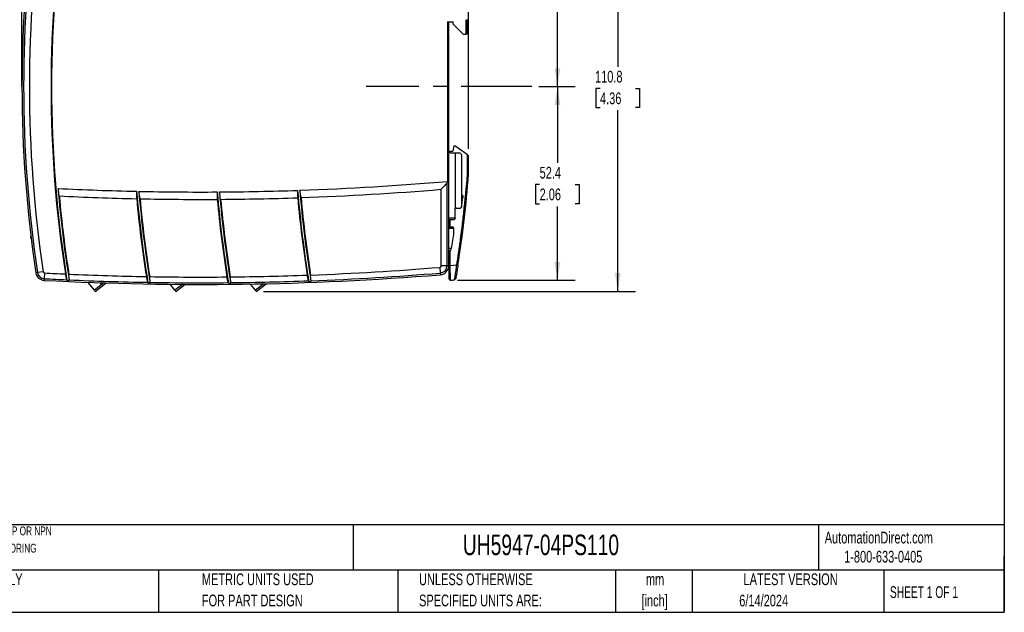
# Model space of a CAD drawing. Header units: millimetres. Extents: x 6 to 273, y 6 to 210.
# Tile 2 of 10: x 96 to 273, y 6 to 113. Entities that reach past the tile are written whole.
import ezdxf

# ---------------------------------------------------------------- set-up
doc = ezdxf.new("R2010")
doc.units = ezdxf.units.MM
doc.linetypes.add('CENTERX2', pattern=[20.32, 12.7, -2.54, 2.54, -2.54])
doc.layers.add('CENTER', color=40, linetype='CENTERX2')
doc.layers.add('DIMENSIONS', color=140, linetype='Continuous', lineweight=25)
doc.layers.add('TEXT', color=140, linetype='Continuous', lineweight=25)
doc.styles.add('SLDTEXTSTYLE0', font='TXT', dxfattribs={"width": 0.7})
doc.styles.add('SLDTEXTSTYLE1', font='TXT', dxfattribs={"width": 0.65})
doc.dimstyles.new('SLDDIMSTYLE0', dxfattribs={"dimtxt": 2.158008, "dimasz": 3.302, "dimexe": 0, "dimexo": 0.0625, "dimgap": 0.539502, "dimtad": 0, "dimtih": 1, "dimtoh": 1, "dimlfac": 1.5, "dimrnd": 1e-09, "dimzin": 12, "dimdsep": 46, "dimtxsty": 'SLDTEXTSTYLE0', "dimsah": 1, "dimcen": 0.09, "dimadec": 0, "dimazin": 3, "dimtfac": 1, "dimtofl": 0, "dimtmove": 0, "dimatfit": 3, "dimfxl": 0, "dimfrac": 2, "dimtolj": 1, "dimtzin": 12, "dimarcsym": 0})

# ---------------------------------------------------------------- blocks, each defined once
blk = doc.blocks.new('_D_3')
at = {"layer": 'DIMENSIONS'}
for p, q in [((189.18, 101.13), (195.71, 101.13)), ((192.54, 101.13), (192.54, 87.36)), ((189.33, 83.45), (188.61, 83.45)), ((188.61, 83.45), (188.61, 80.02)), ((195.74, 83.45), (196.47, 83.45)), ((196.47, 83.45), (196.47, 80.02)), ((188.61, 80.02), (189.33, 80.02)), ((196.47, 80.02), (195.74, 80.02)), ((192.54, 66.22), (192.54, 79.54)), ((174.52, 66.22), (195.71, 66.22))]:
    blk.add_line(p, q, dxfattribs=at)
for points in [[(192.54, 101.13), (192.03, 97.83), (193.05, 97.83)], [(192.54, 66.22), (193.05, 69.52), (192.03, 69.52)]]:
    blk.add_solid(points, dxfattribs=at)
at = {"layer": 'DIMENSIONS', "char_height": 2.117, "attachment_point": 1, "style": 'SLDTEXTSTYLE0'}
for s, insert in [('52.4', (189.33, 86.66)), ('2.06', (189.33, 82.75))]:
    blk.add_mtext(s, dxfattribs=dict(at, insert=insert))
blk = doc.blocks.new('_D_4')
at = {"layer": 'DIMENSIONS'}
for p, q in [((173.98, 134.94), (195.71, 134.94)), ((192.54, 134.94), (192.54, 122.54)), ((189.33, 118.62), (188.61, 118.62)), ((188.61, 118.62), (188.61, 115.19)), ((195.74, 118.62), (196.47, 118.62)), ((196.47, 118.62), (196.47, 115.19)), ((188.61, 115.19), (189.33, 115.19)), ((192.54, 101.13), (192.54, 114.71)), ((196.47, 115.19), (195.74, 115.19)), ((189.18, 101.13), (195.71, 101.13))]:
    blk.add_line(p, q, dxfattribs=at)
for points in [[(192.54, 134.94), (192.03, 131.64), (193.05, 131.64)], [(192.54, 101.13), (193.05, 104.43), (192.03, 104.43)]]:
    blk.add_solid(points, dxfattribs=at)
at = {"layer": 'DIMENSIONS', "char_height": 2.117, "attachment_point": 1, "style": 'SLDTEXTSTYLE0'}
for s, insert in [('50.7', (189.33, 121.84)), ('2.00', (189.33, 117.92))]:
    blk.add_mtext(s, dxfattribs=dict(at, insert=insert))
blk = doc.blocks.new('_D_5')
at = {"layer": 'DIMENSIONS'}
for p, q in [((96.07, 102.4), (96.07, 160.2)), ((176.54, 89.92), (176.54, 160.2)), ((96.07, 157.02), (127.42, 157.02)), ((130.35, 157.02), (129.62, 157.02)), ((129.62, 157.02), (129.62, 153.59)), ((136.76, 157.02), (137.48, 157.02)), ((137.48, 157.02), (137.48, 153.59)), ((176.54, 157.02), (139.68, 157.02)), ((129.62, 153.59), (130.35, 153.59)), ((137.48, 153.59), (136.76, 153.59))]:
    blk.add_line(p, q, dxfattribs=at)
for points in [[(96.07, 157.02), (99.37, 156.51), (99.37, 157.53)], [(176.54, 157.02), (173.24, 157.53), (173.24, 156.51)]]:
    blk.add_solid(points, dxfattribs=at)
at = {"layer": 'DIMENSIONS', "char_height": 2.117, "attachment_point": 1, "style": 'SLDTEXTSTYLE0'}
for s, insert in [('120.7', (129.45, 160.23)), ('4.75', (130.35, 156.32))]:
    blk.add_mtext(s, dxfattribs=dict(at, insert=insert))
blk = doc.blocks.new('_D_6')
at = {"layer": 'DIMENSIONS'}
for p, q in [((139.56, 138.06), (206.59, 138.06)), ((203.41, 138.06), (203.41, 104.68)), ((200.21, 100.77), (199.48, 100.77)), ((199.48, 100.77), (199.48, 97.34)), ((206.62, 100.77), (207.34, 100.77)), ((207.34, 100.77), (207.34, 97.34)), ((199.48, 97.34), (200.21, 97.34)), ((203.41, 64.2), (203.41, 96.85)), ((207.34, 97.34), (206.62, 97.34)), ((139.56, 64.2), (206.59, 64.2))]:
    blk.add_line(p, q, dxfattribs=at)
for points in [[(203.41, 138.06), (202.91, 134.76), (203.92, 134.76)], [(203.41, 64.2), (203.92, 67.5), (202.91, 67.5)]]:
    blk.add_solid(points, dxfattribs=at)
at = {"layer": 'DIMENSIONS', "char_height": 2.117, "attachment_point": 1, "style": 'SLDTEXTSTYLE0'}
for s, insert in [('110.8', (199.31, 103.98)), ('4.36', (200.21, 100.07))]:
    blk.add_mtext(s, dxfattribs=dict(at, insert=insert))

msp = doc.modelspace()

# ---------------------------------------------------------------- linework, layer by layer
for p, q in [((172.7468, 112.7961), (172.7468, 84.0466)), ((172.7468, 112.7961), (173.7384, 112.7961)), ((172.9384, 112.7961), (172.9384, 111.5409)), ((173.7384, 112.3961), (173.7384, 112.7961)), ((173.7384, 112.3961), (175.5384, 110.5961)), ((176.0802, 110.5961), (176.0802, 113.1907)), ((176.2717, 113.1961), (176.2717, 110.5961)), ((172.9384, 110.7179), (172.9384, 68.8086)), ((175.5384, 110.5961), (176.0802, 110.5961)), ((176.2717, 110.5961), (176.0802, 110.5961)), ((173.0532, 89.2776), (173.2384, 89.4627)), ((173.2384, 89.4627), (173.6717, 89.4627)), ((173.2384, 89.1977), (173.2384, 89.4627)), ((173.2717, 89.1961), (174.1384, 89.1961)), ((173.8717, 90.4627), (173.6717, 89.4627)), ((173.8717, 90.4627), (174.0466, 90.4627)), ((176.3384, 88.7977), (174.0466, 90.4627)), ((174.1384, 89.1961), (174.1384, 79.3961)), ((174.1384, 89.1961), (174.9384, 89.1961)), ((175.2717, 88.8627), (174.9384, 89.1961)), ((175.2717, 88.8627), (175.2717, 79.3961)), ((176.3384, 85.327), (176.3384, 88.7977)), ((176.3384, 88.7977), (176.5384, 88.6524)), ((176.5384, 85.319), (176.5384, 88.6524)), ((176.3384, 85.327), (176.5384, 85.319)), ((172.6382, 83.7359), (172.6382, 68.8086)), ((171.605, 68.8086), (171.605, 82.611)), ((175.4717, 81.4961), (175.2717, 81.4961)), ((175.2717, 79.3961), (175.4717, 81.1627)), ((175.4717, 81.4961), (175.4717, 81.1627)), ((174.1384, 79.3961), (174.3384, 79.1961)), ((174.1384, 77.3961), (174.1384, 79.1961)), ((174.3384, 79.1961), (174.1384, 79.1961)), ((174.3384, 79.1961), (175.0717, 79.1961)), ((175.2717, 79.3961), (175.0717, 79.1961)), ((174.1384, 77.3961), (172.9384, 77.3961)), ((172.9384, 77.1961), (173.9384, 77.1961)), ((173.0384, 75.7961), (173.0384, 77.1961)), ((173.2384, 75.7961), (173.2384, 77.1961)), ((174.1384, 77.3961), (173.9384, 77.1961)), ((173.805, 75.7961), (172.9384, 75.7961)), ((172.9384, 75.5961), (173.805, 75.5961)), ((173.805, 75.5961), (173.805, 75.7961)), ((173.805, 75.5961), (173.805, 74.4627)), ((97.6956, 73.8461), (97.6956, 74.0454)), ((97.6956, 73.7794), (97.6956, 73.8461)), ((97.7197, 73.8461), (97.6956, 73.8461)), ((97.6956, 73.7794), (97.7278, 73.7794)), ((173.805, 74.4627), (173.4038, 71.9294)), ((173.4038, 71.9294), (172.9384, 71.9294)), ((172.9384, 71.5961), (173.351, 71.5961)), ((173.0384, 68.8941), (173.0384, 71.5961)), ((173.2384, 68.8941), (173.2384, 71.5961)), ((173.351, 71.5961), (173.4038, 71.9294)), ((98.8683, 67.6036), (98.5714, 67.5591)), ((99.89, 67.7566), (98.8683, 67.6036)), ((100.1397, 67.5298), (100.0852, 66.4981)), ((171.36, 68.5429), (171.4438, 67.5131)), ((171.4438, 67.5131), (171.4682, 67.2139)), ((172.6382, 68.8086), (171.605, 68.8086)), ((172.9384, 68.8086), (172.6382, 68.8086)), ((173.0384, 68.8941), (173.2384, 68.8941)), ((173.2384, 68.8941), (174.4142, 68.9838)), ((174.4142, 68.9838), (174.6118, 68.9528)), ((100.0852, 66.4981), (100.0694, 66.1983)), ((109.1099, 64.4112), (107.9945, 65.8388)), ((110.81, 65.7395), (109.1099, 64.4112)), ((109.274, 64.201), (111.226, 65.7261)), ((110.1705, 65.7607), (110.3001, 65.5949)), ((110.3001, 65.5949), (110.4983, 65.7498)), ((173.0384, 66.4205), (173.2533, 66.2211)), ((174.0224, 66.2792), (174.2044, 66.4454)), ((109.1099, 64.4112), (109.274, 64.201)), ((123.6192, 64.4112), (122.7814, 65.4834)), ((124.9689, 65.4657), (123.6192, 64.4112)), ((123.6192, 64.4112), (123.7834, 64.201)), ((123.7834, 64.201), (125.3989, 65.4633)), ((138.1285, 64.4112), (137.2523, 65.5327)), ((139.6223, 65.5782), (138.1285, 64.4112)), ((138.1285, 64.4112), (138.2927, 64.201)), ((138.2927, 64.201), (140.0679, 65.588))]:
    msp.add_line(p, q)
for centre, radius, start, end in [((322.7384, 101.1294), 221.4333, 171.223924, 188.776076), ((322.7384, 101.1294), 221.3333, 170.917048, 189.082952), ((322.7384, 101.1294), 226.6667, 171.482918, 188.517082), ((322.7384, 101.1294), 226.3665, 171.482918, 188.517082), ((322.7384, 101.1294), 225.3333, 171.482918, 188.517082), ((171.6717, 111.1294), 1.3333, 341.805128, 18.194872), ((173.2717, 89.5294), 0.3333, 180, 270), ((-39.4502, 102.4472), 216.6667, 351.107006, 355.465851), ((128.2001, 598.7892), 516.6667, 271.98823, 274.946149), ((128.2001, 598.7892), 516.6667, 267.156589, 268.726916), ((322.7384, 101.1294), 220.9333, 184.769685, 189.104328), ((337.2477, 101.1294), 221.3333, 184.893164, 189.202996), ((128.2001, 598.7892), 516.6667, 268.77153, 270.337165), ((337.2477, 101.1294), 220.9333, 184.904331, 189.221652), ((351.757, 101.1294), 221.3333, 184.923976, 189.218547), ((128.2001, 598.7892), 516.6667, 270.381665, 271.943816), ((351.757, 101.1294), 220.9333, 184.932258, 189.234329), ((366.2664, 101.1294), 221.3333, 184.849057, 189.130995), ((366.2664, 101.1294), 220.9333, 184.854281, 189.143749), ((128.2001, 598.7892), 518, 272.007138, 274.806633), ((322.7384, 101.1294), 220.8333, 185.122293, 188.807357), ((128.2001, 598.7892), 518, 267.187926, 268.732169), ((337.2477, 101.1294), 221.4333, 185.237489, 188.89825), ((337.2477, 101.1294), 220.8333, 185.255148, 188.925455), ((128.2001, 598.7892), 518, 268.798961, 270.338344), ((351.757, 101.1294), 221.4333, 185.268093, 188.915842), ((128.2001, 598.7892), 518, 270.404953, 271.940667), ((351.757, 101.1294), 220.8333, 185.281429, 188.938737), ((366.2664, 101.1294), 221.4333, 185.193241, 188.830204), ((366.2664, 101.1294), 220.8333, 185.201998, 188.848556), ((100.1538, 67.7961), 1.6, 188.517082, 266.976521), ((100.1538, 67.7961), 1.2998, 188.517082, 266.976521), ((100.1538, 67.7961), 0.2667, 188.517082, 266.976521), ((128.2001, 598.7892), 532, 266.976521, 267.381725), ((128.2001, 598.7892), 532, 272.13952, 274.653379), ((128.2001, 598.7892), 533.0332, 272.144458, 274.653379), ((171.3384, 68.8086), 0.2667, 274.653379, 0), ((171.3384, 68.8086), 1.2998, 274.653379, 0), ((171.3384, 68.8086), 1.6, 274.653379, 0), ((128.2001, 598.7892), 533.3333, 266.976521, 274.653379), ((128.2001, 598.7892), 533.0332, 266.976521, 267.412885), ((128.2001, 598.7892), 532, 267.447639, 268.953028), ((128.2001, 598.7892), 533.0332, 267.461723, 268.981234), ((128.2001, 598.7892), 532, 269.01863, 270.516866), ((128.2001, 598.7892), 533.0332, 269.029835, 270.541955), ((128.2001, 598.7892), 532, 270.582182, 272.074452), ((128.2001, 598.7892), 533.0332, 270.590339, 272.096264), ((133.4344, 598.8682), 534.1333, 274.275284, 274.358023)]:
    msp.add_arc(centre, radius, start, end)
for points, knots in [([(172.9384, 110.7179), (172.9384, 110.7325), (172.9282, 110.7491), (172.8934, 110.7923), (172.8683, 110.8192), (172.8227, 110.8909), (172.8042, 110.9363), (172.7842, 111.0312), (172.7806, 111.0796), (172.7805, 111.1776), (172.784, 111.226), (172.8036, 111.3203), (172.8217, 111.3661), (172.8678, 111.439), (172.893, 111.466), (172.9281, 111.5096), (172.9384, 111.5263), (172.9384, 111.5409)], [0, 0, 0, 0, 0.125, 0.125, 0.25, 0.25, 0.375, 0.375, 0.5, 0.5, 0.625, 0.625, 0.75, 0.75, 0.875, 0.875, 1, 1, 1, 1]), ([(174.4142, 68.9838), (174.4445, 69.1771), (174.5192, 69.659), (174.6375, 70.4392), (174.7267, 71.0443), (174.776, 71.3836), (174.7848, 71.4442), (174.7953, 71.5169), (174.8162, 71.6623), (174.8631, 71.9897), (174.9591, 72.6691), (175.1188, 73.8346), (175.3717, 75.7785), (175.8351, 79.6693), (176.1525, 82.9845), (176.3384, 85.327)], [4.59836582, 4.59836582, 4.59836582, 4.59836582, 4.68658248, 4.81890747, 4.95123246, 4.96225954, 4.97328662, 4.97880016, 4.99534079, 5.03944912, 5.12766577, 5.30409909, 5.56874907, 6.00983236, 7.06724489, 7.06724489, 7.06724489, 7.06724489]), ([(172.7468, 84.0466), (172.7356, 83.9924), (172.723, 83.9387), (172.6991, 83.8594), (172.6902, 83.833), (172.6689, 83.7821), (172.6571, 83.7565), (172.6382, 83.7359)], [0, 0, 0, 0, 0.5, 0.5, 0.75, 0.75, 1, 1, 1, 1]), ([(173.0384, 66.4205), (173.0384, 66.4205), (173.0384, 66.4825), (173.0384, 66.8952), (173.0384, 67.7859), (173.0384, 68.5255), (173.0384, 68.8941)], [-5.168389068, -5.168389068, -5.168389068, -5.168389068, -5.085273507, -4.919042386, -4.752811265, -4.586580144, -4.586580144, -4.586580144, -4.586580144]), ([(173.2533, 66.2211), (173.2533, 66.2211), (173.253, 66.2384), (173.2525, 66.3076), (173.2525, 66.3591), (173.252, 66.4928), (173.2514, 66.576), (173.25, 66.7717), (173.2494, 66.8825), (173.2483, 67.1292), (173.2476, 67.2667), (173.2459, 67.5572), (173.245, 67.7106), (173.2434, 68.0339), (173.2427, 68.2034), (173.2406, 68.5445), (173.2393, 68.7179), (173.2384, 68.8941)], [0, 0, 0, 0, 0.125, 0.125, 0.25, 0.25, 0.375, 0.375, 0.5, 0.5, 0.625, 0.625, 0.75, 0.75, 0.875, 0.875, 1, 1, 1, 1]), ([(174.0224, 66.2792), (174.0224, 66.2792), (174.0253, 66.2971), (174.0362, 66.3687), (174.0438, 66.4217), (174.0641, 66.5594), (174.0771, 66.6454), (174.1072, 66.8453), (174.1239, 66.9583), (174.1607, 67.2099), (174.181, 67.3494), (174.2237, 67.6425), (174.2462, 67.7973), (174.2928, 68.1239), (174.3167, 68.2927), (174.3651, 68.6338), (174.3897, 68.8073), (174.4142, 68.9838)], [0, 0, 0, 0, 0.125, 0.125, 0.25, 0.25, 0.375, 0.375, 0.5, 0.5, 0.625, 0.625, 0.75, 0.75, 0.875, 0.875, 1, 1, 1, 1]), ([(174.6118, 68.9528), (174.5863, 68.7896), (174.5608, 68.6281), (174.5101, 68.3086), (174.4851, 68.1524), (174.437, 67.8535), (174.4136, 67.7094), (174.3689, 67.4352), (174.3481, 67.3086), (174.3098, 67.0762), (174.2921, 66.9694), (174.2613, 66.7845), (174.2482, 66.7061), (174.2267, 66.5776), (174.2182, 66.5275), (174.2072, 66.4619), (174.2044, 66.4454), (174.2044, 66.4454)], [0, 0, 0, 0, 0.125, 0.125, 0.25, 0.25, 0.375, 0.375, 0.5, 0.5, 0.625, 0.625, 0.75, 0.75, 0.875, 0.875, 1, 1, 1, 1])]:
    msp.add_open_spline(points, degree=3, knots=knots)
for points in [[(172.6382, 83.7359), (172.294, 83.3607), (171.9496, 82.9857), (171.605, 82.611)], [(102.7869, 81.413), (102.7133, 81.8613), (102.641, 82.3099), (102.5701, 82.7587)], [(116.721, 82.2501), (116.7256, 81.8054), (116.7316, 81.3607), (116.7389, 80.9161)], [(117.3426, 80.903), (117.2681, 81.3489), (117.195, 81.795), (117.1232, 82.2413)], [(131.2405, 82.1315), (131.2454, 81.6871), (131.2515, 81.2427), (131.259, 80.7983)], [(131.8612, 80.8022), (131.7867, 81.2459), (131.7136, 81.6899), (131.6418, 82.134)], [(145.7252, 82.4199), (145.7295, 81.9754), (145.7351, 81.5308), (145.742, 81.0863)], [(146.3426, 81.107), (146.2689, 81.549), (146.1965, 81.9912), (146.1255, 82.4336)], [(104.1399, 66.2994), (104.0583, 66.6476), (103.9775, 66.996), (103.8975, 67.3446)], [(104.1804, 66.1888), (104.1631, 66.2228), (104.1493, 66.2594), (104.1399, 66.2994)], [(104.1804, 66.1888), (104.3164, 66.1827), (104.4524, 66.1766), (104.5884, 66.1705)], [(104.5938, 66.2791), (104.5647, 66.625), (104.5364, 66.971), (104.5089, 67.317)], [(104.5884, 66.1705), (104.5951, 66.2045), (104.597, 66.2412), (104.5938, 66.2791)], [(118.7229, 65.8403), (118.6409, 66.186), (118.5597, 66.532), (118.4794, 66.8781)], [(118.7634, 65.731), (118.7461, 65.7645), (118.7323, 65.8007), (118.7229, 65.8403)], [(118.7634, 65.731), (118.8988, 65.7286), (119.0343, 65.7262), (119.1697, 65.7239)], [(119.1749, 65.8325), (119.1453, 66.1774), (119.1164, 66.5223), (119.0884, 66.8673)], [(119.1697, 65.7239), (119.1764, 65.7579), (119.1782, 65.7946), (119.1749, 65.8325)], [(133.242, 65.7799), (133.1603, 66.1234), (133.0794, 66.467), (132.9993, 66.8109)], [(133.2823, 65.6717), (133.2651, 65.7048), (133.2513, 65.7406), (133.242, 65.7799)], [(133.2823, 65.6717), (133.4172, 65.6729), (133.5521, 65.6743), (133.6869, 65.6757)], [(133.6921, 65.7844), (133.6625, 66.1285), (133.6337, 66.4726), (133.6057, 66.8167)], [(133.6869, 65.6757), (133.6935, 65.7097), (133.6953, 65.7465), (133.6921, 65.7844)], [(147.6977, 66.1128), (147.6169, 66.4543), (147.5368, 66.796), (147.4575, 67.1379)], [(147.7377, 66.0055), (147.7206, 66.0383), (147.7069, 66.0738), (147.6977, 66.1128)], [(147.7377, 66.0055), (147.872, 66.0105), (148.0062, 66.0154), (148.1405, 66.0205)], [(148.1458, 66.1294), (148.1168, 66.4729), (148.0886, 66.8165), (148.0613, 67.1601)], [(148.1405, 66.0205), (148.1471, 66.0546), (148.149, 66.0914), (148.1458, 66.1294)]]:
    msp.add_open_spline(points, degree=3)
at = {"layer": 'CENTER'}
msp.add_line((187.9133, 101.1294), (158.0851, 101.1294), dxfattribs=at)
at = {"layer": 'DIMENSIONS'}
msp.add_line((96.0717, 101.1294), (96.0717, 135.6533), dxfattribs=at)
at = {"layer": 'TEXT'}
for p, q in [((273.05, 209.55), (273.05, 6.35)), ((273.05, 22.1261), (6.35, 22.1261)), ((155.7589, 22.1261), (155.7589, 13.97)), ((239.5754, 22.1261), (239.5754, 13.97)), ((273.05, 6.35), (273.05, 16.51)), ((273.05, 13.97), (6.35, 13.97)), ((120.6465, 13.97), (120.6465, 6.35)), ((163.7802, 13.97), (163.7802, 6.35)), ((203.0243, 13.97), (203.0243, 6.35)), ((216.8121, 13.97), (216.8121, 6.35)), ((251.3487, 13.97), (251.3487, 6.35)), ((6.35, 6.35), (273.05, 6.35))]:
    msp.add_line(p, q, dxfattribs=at)

# ---------------------------------------------------------------- texts
at = {"color": 179, "linetype": 'Continuous', "lineweight": 18, "char_height": 2.116667, "attachment_point": 1, "style": 'SLDTEXTSTYLE0'}
for s, insert in [('AutomationDirect.com', (240.695, 20.8765)), ('1-800-633-0405', (244.1916, 17.437))]:
    msp.add_mtext(s, dxfattribs=dict(at, insert=insert))
at = {"layer": 'TEXT'}
for s, insert, char_height, attachment_point, style in [('DOLD SAFETY RELAY, MOTOR STANDSTILL, SPEED AND SAFETY GATE MONITORING, MULTI DELAY FUNCTIONS, (2) PNP OR NPN', (7.9657, 21.8234), 1.5875, 1, 'SLDTEXTSTYLE0'), ('UH5947-04PS110', (175.5018, 20.3644), 3.704167, 1, 'SLDTEXTSTYLE0'), ('SENSOR INPUTS AND/OR (1) ENCODER, 2-CHANNEL, 110-240 VAC/VDC, (4) N.O. SAFETY OUTPUT(S), (2) STATUS MONITORING', (7.9657, 18.7067), 1.5875, 1, 'SLDTEXTSTYLE0'), ('PART DIMENSIONS MAY DIFFER SLIGHTLY', (55.1193, 13.364), 2.116667, 1, 'SLDTEXTSTYLE0'), ('METRIC UNITS USED', (128.4784, 13.364), 2.116667, 1, 'SLDTEXTSTYLE0'), ('UNLESS OTHERWISE', (167.6079, 13.364), 2.116667, 1, 'SLDTEXTSTYLE0'), ('mm', (210.1304, 13.3613), 2.11667, 2, 'SLDTEXTSTYLE0'), ('LATEST VERSION', (234.5521, 13.364), 2.116667, 2, 'SLDTEXTSTYLE0'), ('SHEET 1 OF 1', (252.4413, 11.0515), 2.116667, 1, 'SLDTEXTSTYLE1'), ("DUE TO MANUFACTURER'S VARIANCES", (55.1193, 9.5418), 2.116667, 1, 'SLDTEXTSTYLE0'), ('FOR PART DESIGN', (128.4784, 9.5418), 2.116667, 1, 'SLDTEXTSTYLE0'), ('SPECIFIED UNITS ARE:', (167.6079, 9.5418), 2.116667, 1, 'SLDTEXTSTYLE0'), ('[inch]', (210.0466, 9.5391), 2.11667, 2, 'SLDTEXTSTYLE0'), ('6/14/2024', (229.7015, 9.5275), 2.11667, 2, 'SLDTEXTSTYLE0')]:
    msp.add_mtext(s, dxfattribs=dict(at, insert=insert, char_height=char_height, attachment_point=attachment_point, style=style))

# ---------------------------------------------------------------- dimensions: what is measured, and where the dimension line sits
at = {"layer": 'DIMENSIONS'}
for base, p1, p2, angle, picture, middle in [((176.5384, 157.0227), (96.0717, 101.1294), (176.5384, 88.6524), 0, '_D_5', (133.5537, 157.0227)), ((203.4132, 64.201), (138.2927, 138.0578), (138.2927, 64.201), 90, '_D_6', (203.4132, 100.7672)), ((192.5384, 101.1294), (172.7146, 134.942), (187.9133, 101.1294), 90, '_D_4', (192.5384, 118.6238)), ((192.5384, 101.1294), (173.2533, 66.2211), (187.9133, 101.1294), 90, '_D_3', (192.5384, 83.4496))]:
    dim = msp.add_linear_dim(base=base, p1=p1, p2=p2, angle=angle, dimstyle='SLDDIMSTYLE0', dxfattribs=at)
    dim.commit()
    dim.dimension.update_dxf_attribs({"geometry": picture, "text_midpoint": middle, "dimtype": 160})

doc.saveas('drawing.dxf')
